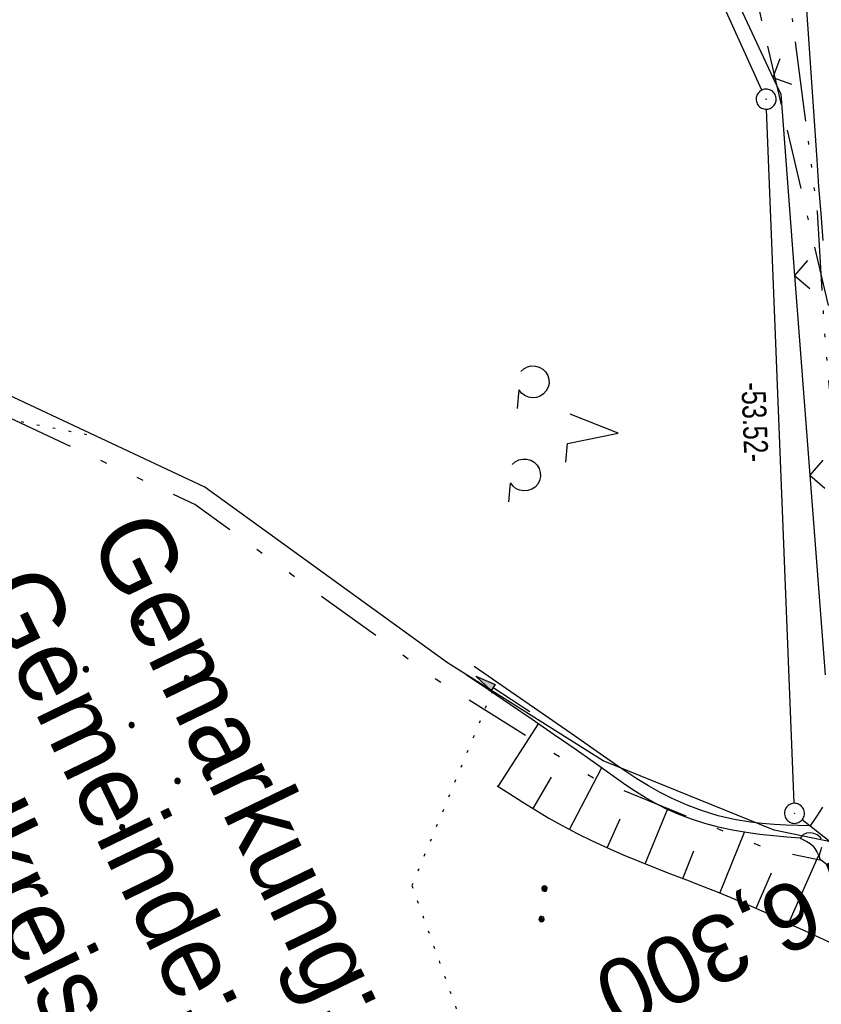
# Model space of a CAD drawing. Extents: x 508513 to 509174, y 450079 to 451036.
# Tile 9 of 51: x 508880 to 508940, y 450207 to 450281. Entities that reach past the tile are written whole.
import ezdxf
from ezdxf.enums import TextEntityAlignment as Align

# ---------------------------------------------------------------- set-up
doc = ezdxf.new("R2010")
doc.units = 0
doc.header["$LTSCALE"] = 10
doc.header["$MEASUREMENT"] = 0
for name, pattern in [('ACAD_ISO14W100', [25.5, 12, -3, 0.5, -3, 0.5, -3, 0.5, -3]), ('ACAD_ISO16W100', [73, 15, -6.5, 15, -6.5, 15, -7, 1, -7]), ('AUSGEZOGEN', [0]), ('LT00', [0]), ('LT09', [0.54, 0.2, -0.1, 0.02, -0.1, 0.02, -0.1]), ('LT17', [0.15, 0.1, -0.05]), ('PUNKTX2_STR', [0.6, 0.1, -0.5])]:
    doc.linetypes.add(name, pattern=pattern)
doc.layers.get('0').update_dxf_attribs({"linetype": 'LT00'})
for name, color, linetype in [('--EK_ST-93-1', 30, 'LT17'), ('--EL_DFK_AB_L', 21, 'LT00'), ('--EL_DFK_AB_P', 7, 'LT00'), ('ABSTAND', 8, 'LT00'), ('BAB-KABEL', 220, 'ACAD_ISO16W100'), ('DFK_AB_L', 21, 'LT00'), ('DFK_AB_P', 7, 'LT00'), ('DFK_KATASTER', 250, 'LT00'), ('DFK_NUTZUNG', 250, 'LT00'), ('DFK_NUTZUNGSGRENZE', 70, 'PUNKTX2_STR'), ('GEMARKUNGSGRENZE', 3, 'LT09'), ('GRENZNAME_A', 250, 'Continuous'), ('PFEIL', 140, 'AUSGEZOGEN'), ('TELEKOM', 210, 'ACAD_ISO14W100'), ('V122_BOESCH', 250, 'LT00'), ('V122_BOSCHUNG', 250, 'LT00'), ('V122_GRABEN', 250, 'LT00'), ('V122_ZAUN', 40, 'LT00')]:
    doc.layers.add(name, color=color, linetype=linetype)
doc.styles.add('Beschrift', font='ARIAL.TTF')
doc.styles.get("Standard").update_dxf_attribs({"font": 'ARIAL.TTF'})
doc.styles.add('UNIR-H', font='unir_h.shx', dxfattribs={"width": 0.8})

# ---------------------------------------------------------------- blocks, each defined once
blk = doc.blocks.new('SYMB7112')
at = {"color": 0, "linetype": 'ByBlock'}
for p, q in [((-0.13, 0.012919), (-0.13, -0.012919)), ((-0.125, -0.017105), (-0.125, 0.017105)), ((-0.12, 0.019164), (-0.12, -0.019164)), ((-0.115, -0.019796), (-0.115, 0.019796)), ((-0.11, 0.019164), (-0.11, -0.019164)), ((-0.105, -0.017105), (-0.105, 0.017105)), ((-0.1, 0.012919), (-0.1, -0.012919)), ((-0.095, -0.000126), (-0.095, 0.000146)), ((0.1, 0.012919), (0.1, -0.012919)), ((0.105, -0.017105), (0.105, 0.017105)), ((0.11, 0.019164), (0.11, -0.019164)), ((0.115, -0.019796), (0.115, 0.019796)), ((0.12, 0.019164), (0.12, -0.019164)), ((0.125, -0.017105), (0.125, 0.017105)), ((0.13, 0.012919), (0.13, -0.012919)), ((0.135, -0.000126), (0.135, 0.000146))]:
    blk.add_line(p, q, dxfattribs=at)
for points in [[(-0.095, 0), (-0.096981, 0.008678), (-0.10253, 0.015637), (-0.11055, 0.019499), (-0.11945, 0.019499), (-0.12747, 0.015637), (-0.133019, 0.008678), (-0.135, 0)], [(-0.135, 0), (-0.133019, -0.008678), (-0.12747, -0.015637), (-0.11945, -0.019499), (-0.11055, -0.019499), (-0.10253, -0.015637), (-0.096981, -0.008678), (-0.095, 0)], [(0.135, 0), (0.133019, 0.008678), (0.12747, 0.015637), (0.11945, 0.019499), (0.11055, 0.019499), (0.10253, 0.015637), (0.096981, 0.008678), (0.095, 0)], [(0.095, 0), (0.096981, -0.008678), (0.10253, -0.015637), (0.11055, -0.019499), (0.11945, -0.019499), (0.12747, -0.015637), (0.133019, -0.008678), (0.135, 0)]]:
    blk.add_lwpolyline(points, dxfattribs=at)
blk = doc.blocks.new('Ackerland7')
at = {"layer": 'DFK_NUTZUNG', "color": 0, "linetype": 'ByBlock'}
for p, q in [((-4, 3.928), (-4, 3.67)), ((-3.95, 3.628), (-3.95, 3.97)), ((-3.9, 3.99), (-3.9, 3.607)), ((-3.85, 3.601), (-3.85, 3.997)), ((-3.8, 3.99), (-3.8, 3.607)), ((-3.75, 3.628), (-3.75, 3.97)), ((-3.7, 3.928), (-3.7, 3.67)), ((-3.65, 3.798), (-3.65, 3.8)), ((3.7, 3.929), (3.7, 3.671)), ((3.75, 3.629), (3.75, 3.971)), ((3.8, 3.992), (3.8, 3.608)), ((3.85, 3.602), (3.85, 3.998)), ((3.9, 3.992), (3.9, 3.608)), ((3.95, 3.629), (3.95, 3.971)), ((4, 3.929), (4, 3.671)), ((4.05, 3.799), (4.05, 3.801)), ((-7.85, 0.129), (-7.85, -0.129)), ((-7.8, -0.171), (-7.8, 0.171)), ((-7.75, 0.192), (-7.75, -0.192)), ((-7.7, -0.198), (-7.7, 0.198)), ((-7.65, 0.192), (-7.65, -0.192)), ((-7.6, -0.171), (-7.6, 0.171)), ((-7.55, 0.129), (-7.55, -0.129)), ((-7.5, -0.001), (-7.5, 0.001)), ((-0.15, 0.129), (-0.15, -0.129)), ((-0.1, -0.171), (-0.1, 0.171)), ((-0.05, 0.192), (-0.05, -0.192)), ((0, -0.198), (0, 0.198)), ((0.05, 0.192), (0.05, -0.192)), ((0.1, -0.171), (0.1, 0.171)), ((0.15, 0.129), (0.15, -0.129)), ((0.2, -0.001), (0.2, 0.001)), ((7.55, 0.129), (7.55, -0.129)), ((7.6, -0.171), (7.6, 0.171)), ((7.65, 0.192), (7.65, -0.192)), ((7.7, -0.198), (7.7, 0.198)), ((7.75, 0.192), (7.75, -0.192)), ((7.8, -0.171), (7.8, 0.171)), ((7.85, 0.129), (7.85, -0.129)), ((7.9, -0.001), (7.9, 0.001)), ((-4, -3.671), (-4, -3.929)), ((-3.95, -3.971), (-3.95, -3.629)), ((-3.9, -3.608), (-3.9, -3.992)), ((-3.85, -3.998), (-3.85, -3.602)), ((-3.8, -3.608), (-3.8, -3.992)), ((-3.75, -3.971), (-3.75, -3.629)), ((-3.7, -3.671), (-3.7, -3.929)), ((3.7, -3.671), (3.7, -3.929)), ((3.75, -3.971), (3.75, -3.629)), ((3.8, -3.608), (3.8, -3.992)), ((3.85, -3.998), (3.85, -3.602)), ((3.9, -3.608), (3.9, -3.992)), ((3.95, -3.971), (3.95, -3.629)), ((4, -3.671), (4, -3.929)), ((-3.65, -3.801), (-3.65, -3.799)), ((4.05, -3.801), (4.05, -3.799))]:
    blk.add_line(p, q, dxfattribs=at)
for points in [[(-3.65, 3.799), (-3.67, 3.886), (-3.725, 3.955), (-3.805, 3.994), (-3.894, 3.994), (-3.975, 3.955), (-4.03, 3.886), (-4.05, 3.799), (-4.03, 3.712), (-3.975, 3.642), (-3.894, 3.604), (-3.805, 3.604), (-3.725, 3.642), (-3.67, 3.712), (-3.65, 3.799)], [(4.05, 3.8), (4.03, 3.887), (3.975, 3.956), (3.894, 3.995), (3.805, 3.995), (3.725, 3.956), (3.67, 3.887), (3.65, 3.8), (3.67, 3.713), (3.725, 3.644), (3.805, 3.605), (3.894, 3.605), (3.975, 3.644), (4.03, 3.713), (4.05, 3.8)], [(-7.5, 0), (-7.52, 0.087), (-7.575, 0.156), (-7.655, 0.195), (-7.744, 0.195), (-7.825, 0.156), (-7.88, 0.087), (-7.9, 0)], [(0.2, 0), (0.18, 0.087), (0.125, 0.156), (0.045, 0.195), (-0.044, 0.195), (-0.125, 0.156), (-0.18, 0.087), (-0.2, 0)], [(-0.2, 0), (-0.18, -0.087), (-0.125, -0.156), (-0.044, -0.195), (0.045, -0.195), (0.125, -0.156), (0.18, -0.087), (0.2, 0)], [(7.9, 0), (7.88, 0.087), (7.825, 0.156), (7.744, 0.195), (7.655, 0.195), (7.575, 0.156), (7.52, 0.087), (7.5, 0)], [(7.5, 0), (7.52, -0.087), (7.575, -0.156), (7.655, -0.195), (7.744, -0.195), (7.825, -0.156), (7.88, -0.087), (7.9, 0)], [(-7.9, 0), (-7.88, -0.087), (-7.825, -0.156), (-7.744, -0.195), (-7.655, -0.195), (-7.575, -0.156), (-7.52, -0.087), (-7.5, 0)], [(-3.65, -3.8), (-3.67, -3.713), (-3.725, -3.644), (-3.805, -3.605), (-3.894, -3.605), (-3.975, -3.644), (-4.03, -3.713), (-4.05, -3.8), (-4.03, -3.887), (-3.975, -3.956), (-3.894, -3.995), (-3.805, -3.995), (-3.725, -3.956), (-3.67, -3.887), (-3.65, -3.8)], [(4.05, -3.8), (4.03, -3.713), (3.975, -3.644), (3.894, -3.605), (3.805, -3.605), (3.725, -3.644), (3.67, -3.713), (3.65, -3.8), (3.67, -3.887), (3.725, -3.956), (3.805, -3.995), (3.894, -3.995), (3.975, -3.956), (4.03, -3.887), (4.05, -3.8)]]:
    blk.add_lwpolyline(points, dxfattribs=at)
blk = doc.blocks.new('SYMB7201')
at = {"color": 0, "linetype": 'ByBlock'}
for p, q in [((0, 0.385), (-0.11, 0.015)), ((-0.255, -0.385), (-0.115, -0.385)), ((0.445, -0.385), (0.585, -0.385))]:
    blk.add_line(p, q, dxfattribs=at)
for points in [[(0.25, 0.015), (0.11, 0.015), (0, 0.385)], [(-0.393816, -0.383308), (-0.416239, -0.362945), (-0.432849, -0.337617), (-0.442589, -0.308936), (-0.444836, -0.27873), (-0.439449, -0.248923), (-0.426769, -0.221415), (-0.407606, -0.197958), (-0.38318, -0.180047), (-0.355047, -0.168823), (-0.325, -0.165), (-0.294953, -0.168823), (-0.26682, -0.180047), (-0.242394, -0.197959), (-0.223231, -0.221415), (-0.210551, -0.248923), (-0.205164, -0.27873), (-0.207411, -0.308936), (-0.21715, -0.337617), (-0.233761, -0.362945), (-0.256184, -0.383308)], [(0.306185, -0.383308), (0.283761, -0.362945), (0.267151, -0.337617), (0.257411, -0.308936), (0.255164, -0.27873), (0.260552, -0.248923), (0.273231, -0.221415), (0.292394, -0.197958), (0.31682, -0.180047), (0.344953, -0.168823), (0.375, -0.165), (0.405047, -0.168823), (0.43318, -0.180047), (0.457606, -0.197959), (0.476769, -0.221415), (0.489449, -0.248923), (0.494836, -0.27873), (0.492589, -0.308936), (0.48285, -0.337617), (0.466239, -0.362945), (0.443816, -0.383308)]]:
    blk.add_lwpolyline(points, dxfattribs=at)
blk = doc.blocks.new('SYMB0003')
at = {"color": 0, "linetype": 'ByBlock'}
for p, q in [((-0.015712, 0), (0.010166, 0.012015)), ((0, -0.021257), (-0.015712, 0)), ((0.010166, 0.012015), (0, -0.021257))]:
    blk.add_line(p, q, dxfattribs=at)
for points in [[(-0.031395, 0.499013), (-0.093691, 0.491144), (-0.154509, 0.475528), (-0.21289, 0.452414), (-0.267913, 0.422164), (-0.318712, 0.385257), (-0.364484, 0.342274), (-0.404509, 0.293893), (-0.438154, 0.240877), (-0.464888, 0.184062), (-0.484292, 0.124345), (-0.496058, 0.062667), (-0.5, 0)], [(0.5, 0), (0.496057, 0.062667), (0.484292, 0.124345), (0.464888, 0.184062), (0.438153, 0.240877), (0.404509, 0.293893), (0.364484, 0.342274), (0.318712, 0.385257), (0.267913, 0.422164), (0.21289, 0.452414), (0.154509, 0.475528), (0.093691, 0.491144), (0.031395, 0.499013), (-0.031395, 0.499013)], [(-0.5, 0), (-0.496058, -0.062667), (-0.484292, -0.124345), (-0.464888, -0.184062), (-0.438154, -0.240877), (-0.404509, -0.293893), (-0.364485, -0.342274), (-0.318712, -0.385257), (-0.267914, -0.422164), (-0.21289, -0.452414), (-0.154509, -0.475529), (-0.093691, -0.491144), (-0.031395, -0.499014), (0.031395, -0.499014)], [(0.031395, -0.499014), (0.093691, -0.491144), (0.154509, -0.475529), (0.21289, -0.452414), (0.267914, -0.422164), (0.318712, -0.385257), (0.364485, -0.342274), (0.404509, -0.293893), (0.438154, -0.240877), (0.464889, -0.184062), (0.484292, -0.124345), (0.496058, -0.062667), (0.5, 0)]]:
    blk.add_lwpolyline(points, dxfattribs=at)
blk = doc.blocks.new('SYMB0024')
at = {"color": 0, "linetype": 'ByBlock'}
for p, q in [((-0.5, 0.5), (0, 0)), ((0, 0), (0.5, 0.5))]:
    blk.add_line(p, q, dxfattribs=at)
blk = doc.blocks.new('Pfreil3')
at = {"layer": 'PFEIL'}
blk.add_hatch(color=256, dxfattribs=at).paths.add_polyline_path([(-1.549, 0.273), (-1.549, -0.273), (0, 0)])
for p, q in [((-1.549, 0), (-4.831, 0)), ((-1.549, -0.273), (-1.549, 0.273)), ((-1.549, 0.273), (0, 0)), ((0, 0), (-1.549, -0.273))]:
    blk.add_line(p, q, dxfattribs=at)

msp = doc.modelspace()

# ---------------------------------------------------------------- linework, layer by layer
at = {"layer": '--EL_DFK_AB_L'}
for p, q in [((508936.05, 450275.751), (508918.211, 450315.015)), ((508938.451, 450222.339), (508936.39, 450274.32)), ((508939.068, 450221.124), (508941.17, 450219.459))]:
    msp.add_line(p, q, dxfattribs=at)
at = {"layer": 'BAB-KABEL', "ltscale": 0.03, "flags": 128}
msp.add_lwpolyline([(508612.71, 450959.7), (508614.645, 450954.692), (508622.355, 450920.863), (508627.493, 450900.732), (508646.326, 450865.645), (508650.817, 450856.033), (508655.092, 450845.992), (508665.582, 450821.147), (508674.151, 450797.792), (508681.007, 450776.169), (508688.062, 450755.235), (508698.121, 450718.219), (508716.314, 450688.666), (508734.271, 450678.412), (508740.696, 450663.206), (508731.505, 450645.689), (508737.085, 450632.513), (508755.796, 450615.501), (508783.306, 450588.25), (508796.059, 450566.7), (508804.416, 450547.875), (508805.847, 450544.009), (508814.357, 450522.448), (508823.981, 450499.018), (508835.942, 450468.903), (508838.084, 450464.715), (508846.407, 450448.259), (508854.774, 450432.231), (508871.49, 450399.579), (508880.533, 450382.869), (508893.184, 450359.111), (508905.479, 450338.789), (508916.756, 450320.162), (508928.195, 450300.351), (508931.608, 450292.508), (508935.883, 450281.541), (508942.548, 450253.024), (508950.577, 450230.483), (508952.112, 450227.244), (508962.528, 450209.478), (508960.479, 450205.727), (508963.392, 450199.374), (508968.169, 450193.064), (508993.103, 450156.356), (508997.122, 450135.56), (509000.611, 450119.798)], dxfattribs=at)
at = {"layer": 'DFK_AB_L'}
for p, q in [((508936.05, 450275.751), (508918.211, 450315.015)), ((508938.451, 450222.339), (508936.39, 450274.32)), ((508939.068, 450221.124), (508941.17, 450219.459))]:
    msp.add_line(p, q, dxfattribs=at)
at = {"layer": 'DFK_KATASTER'}
for p, q in [((508894.33, 450246.01), (508872.95, 450256.029)), ((508912.49, 450232.858), (508894.33, 450246.01)), ((508924.16, 450225.518), (508912.49, 450232.858)), ((508936.97, 450220.33), (508924.16, 450225.518)), ((508941.17, 450219.459), (508936.97, 450220.33))]:
    msp.add_line(p, q, dxfattribs=at)
at = {"layer": 'DFK_NUTZUNGSGRENZE', "ltscale": 0.2}
for p, q in [((508834.64, 450259.879), (508886.17, 450249.829)), ((508915.861, 450230.74), (508909.83, 450216.179)), ((508909.83, 450216.179), (508915.42, 450200.69))]:
    msp.add_line(p, q, dxfattribs=at)
at = {"layer": 'GEMARKUNGSGRENZE', "ltscale": 2.5, "flags": 128}
msp.add_lwpolyline([(509076.194, 450405.665), (509076.074, 450403.694), (509081.153, 450328.944), (509081.029, 450326.358), (509078.755, 450279.717), (509083.322, 450243.419), (509085.507, 450218.971), (509043.653, 450214.913), (508963.647, 450199.768), (508940.518, 450218.062), (508936.533, 450218.888), (508923.474, 450224.178), (508911.65, 450231.615), (508893.566, 450244.712), (508872.214, 450254.718), (508860.811, 450262.27), (508848.28, 450268.218), (508845.813, 450267.264), (508837.483, 450270.105), (508824.16, 450269.906), (508822.861, 450270.298)], dxfattribs=at)
at = {"layer": 'TELEKOM', "ltscale": 0.05, "flags": 128}
msp.add_lwpolyline([(508886.962, 450400.124), (508880.082, 450396.08), (508879.273, 450393.249), (508879.431, 450391.075), (508880.728, 450388.857), (508881.889, 450386.264), (508889.309, 450373.109), (508902.773, 450348.794), (508908.362, 450339.457), (508919.989, 450320.911), (508927.505, 450309.286), (508933.363, 450298.712), (508935.545, 450293.476), (508937.556, 450286.74), (508939.216, 450274.146), (508940.177, 450266.641), (508940.788, 450256.582), (508941.49, 450249.401), (508943.237, 450247.743), (508944.984, 450245.735), (508947.079, 450242.07), (508950.581, 450235.234), (508952.937, 450231.133), (508964.383, 450210.585), (508969.272, 450202.905), (508974.434, 450194.146), (508983.614, 450179.815), (508989.132, 450171.411), (508992.799, 450166.088), (508998.921, 450145.635), (509003.032, 450130.32), (509005.193, 450122.015)], dxfattribs=at)
at = {"layer": 'V122_BOESCH'}
for points in [[(508916.207, 450223.66), (508917.172, 450223.039), (508918.138, 450222.424), (508919.11, 450221.822), (508920.088, 450221.239), (508921.076, 450220.681), (508922.202, 450220.088), (508923.341, 450219.529), (508924.492, 450218.999), (508925.655, 450218.493), (508926.828, 450218.005), (508928.01, 450217.53), (508929.2, 450217.063), (508930.396, 450216.597), (508931.599, 450216.128), (508932.806, 450215.65), (508934.017, 450215.158), (508935.23, 450214.647), (508936.445, 450214.111), (508937.42, 450213.661), (508938.396, 450213.2), (508939.372, 450212.737), (508940.35, 450212.28), (508941.329, 450211.838)], [(508938.907, 450219.725), (508939.168, 450219.606), (508939.418, 450219.478), (508939.65, 450219.331), (508939.852, 450219.156), (508940.019, 450218.946), (508940.156, 450218.708), (508940.274, 450218.452), (508940.382, 450218.186)]]:
    msp.add_lwpolyline(points, dxfattribs=at)
at = {"layer": 'V122_BOSCHUNG'}
for p, q in [((508916.284, 450223.61), (508919.304, 450228.293)), ((508921.625, 450220.387), (508924.039, 450224.983)), ((508918.907, 450221.947), (508920.297, 450224.296)), ((508927.295, 450217.816), (508928.972, 450221.877)), ((508924.452, 450219.017), (508925.436, 450221.173)), ((508932.887, 450215.618), (508934.744, 450220.172)), ((508930.112, 450216.707), (508930.934, 450218.77)), ((508938.062, 450213.383), (508940.274, 450218.406)), ((508935.608, 450214.483), (508936.759, 450217.145))]:
    msp.add_line(p, q, dxfattribs=at)
at = {"layer": 'V122_GRABEN'}
for points in [[(508939.338, 450282.507), (508939.601, 450278.516), (508939.871, 450274.526), (508940.149, 450270.535), (508940.294, 450268.52), (508940.444, 450266.505), (508940.603, 450264.491)], [(508939.665, 450220.646), (508938.765, 450220.668), (508937.866, 450220.699), (508936.969, 450220.746), (508936.073, 450220.817), (508935.18, 450220.922), (508933.97, 450221.129), (508932.773, 450221.41), (508931.594, 450221.765), (508930.441, 450222.192), (508929.319, 450222.689), (508928.422, 450223.149), (508927.547, 450223.647), (508926.688, 450224.177), (508925.843, 450224.73), (508925.007, 450225.297), (508924.176, 450225.873), (508921.754, 450227.556), (508919.336, 450229.236), (508916.92, 450230.915), (508914.506, 450232.594)], [(508938.907, 450219.725), (508937.903, 450219.808), (508936.9, 450219.9), (508935.897, 450220.011), (508934.896, 450220.148), (508933.847, 450220.33), (508932.804, 450220.555), (508931.773, 450220.827), (508930.759, 450221.149), (508929.767, 450221.525), (508928.802, 450221.957), (508928.044, 450222.349), (508927.304, 450222.774), (508926.578, 450223.226), (508925.863, 450223.7), (508925.156, 450224.188), (508924.455, 450224.686), (508923.755, 450225.186), (508922.125, 450226.339), (508920.49, 450227.477), (508918.85, 450228.604), (508917.206, 450229.722), (508915.561, 450230.834), (508913.914, 450231.943)], [(508940.578, 450222.043), (508940.127, 450221.343), (508939.665, 450220.646)], [(508940.512, 450219.669), (508940.406, 450219.809), (508940.192, 450219.974), (508939.933, 450220.082), (508939.657, 450220.128), (508939.391, 450220.103), (508939.161, 450220.001), (508939.025, 450219.875), (508938.907, 450219.725)], [(508940.503, 450218.046), (508940.382, 450218.186), (508940.351, 450218.365), (508940.387, 450218.575), (508940.459, 450218.805), (508940.535, 450219.045)]]:
    msp.add_lwpolyline(points, dxfattribs=at)
at = {"layer": 'V122_ZAUN'}
for p, q in [((508930.533, 450290.292), (508936.872, 450276.697)), ((508938.494, 450261.866), (508939.637, 450246.91)), ((508939.637, 450246.91), (508940.78, 450231.953))]:
    msp.add_line(p, q, dxfattribs=at)
msp.add_lwpolyline([(508936.872, 450276.697), (508937.457, 450275.442), (508938.494, 450261.866)], dxfattribs=at)

# ---------------------------------------------------------------- block references
at = {"layer": '--EL_DFK_AB_P', "xscale": 1.500000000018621, "yscale": 1.5, "zscale": 1.5, "rotation": 264.7377099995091}
for p in [(508936.36, 450275.069), (508938.48, 450221.589)]:
    msp.add_blockref('SYMB0003', p, dxfattribs=at)
at = {"layer": 'DFK_AB_P', "xscale": 1.500000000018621, "yscale": 1.5, "zscale": 1.5, "rotation": 264.7377099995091}
for p in [(508936.36, 450275.069), (508938.48, 450221.589)]:
    msp.add_blockref('SYMB0003', p, dxfattribs=at)
at = {"layer": 'DFK_NUTZUNG', "xscale": 10.00000000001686, "yscale": 10, "zscale": 10, "rotation": 264.7377100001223}
for name, p in [('SYMB7201', (508921.445, 450250.4)), ('SYMB7112', (508919.652, 450214.812))]:
    msp.add_blockref(name, p, dxfattribs=at)
at = {"layer": 'DFK_NUTZUNG', "rotation": 264.7376999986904}
msp.add_blockref('Ackerland7', (508888.846, 450228.203), dxfattribs=at)
at = {"layer": 'PFEIL', "rotation": 146.7591949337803}
msp.add_blockref('Pfreil3', (508914.626, 450231.867), dxfattribs=at)
at = {"layer": 'V122_ZAUN', "xscale": 2.1, "yscale": 2.1, "zscale": 2.1}
for p, rotation in [((508936.872, 450276.697), 294.99565), ((508938.494, 450261.866), 274.36897), ((508939.637, 450246.91), 274.36897)]:
    msp.add_blockref('SYMB0024', p, dxfattribs=dict(at, rotation=rotation))

# ---------------------------------------------------------------- texts
at = {"layer": '--EK_ST-93-1', "style": 'Beschrift'}
msp.add_text('176,300', height=5, rotation=-155.71347, dxfattribs=at).set_placement((508947.106, 450217.878), align=Align.MIDDLE_LEFT)
at = {"layer": 'ABSTAND', "width": 0.75}
msp.add_text('-53.52-', height=1.8, rotation=-87.72913, dxfattribs=at).set_placement((508934.499, 450253.835))
at = {"layer": 'GRENZNAME_A', "insert": (508890.639, 450244.755), "char_height": 5.6, "attachment_point": 1, "rotation": 295.821, "style": 'UNIR-H'}
msp.add_mtext('{\\W1;Gemarkung: Leonberg\\PGemeinde: Maxhütte-Haidhof\\PLandkreis: Schwandorf}', dxfattribs=at)

doc.saveas('drawing.dxf')
